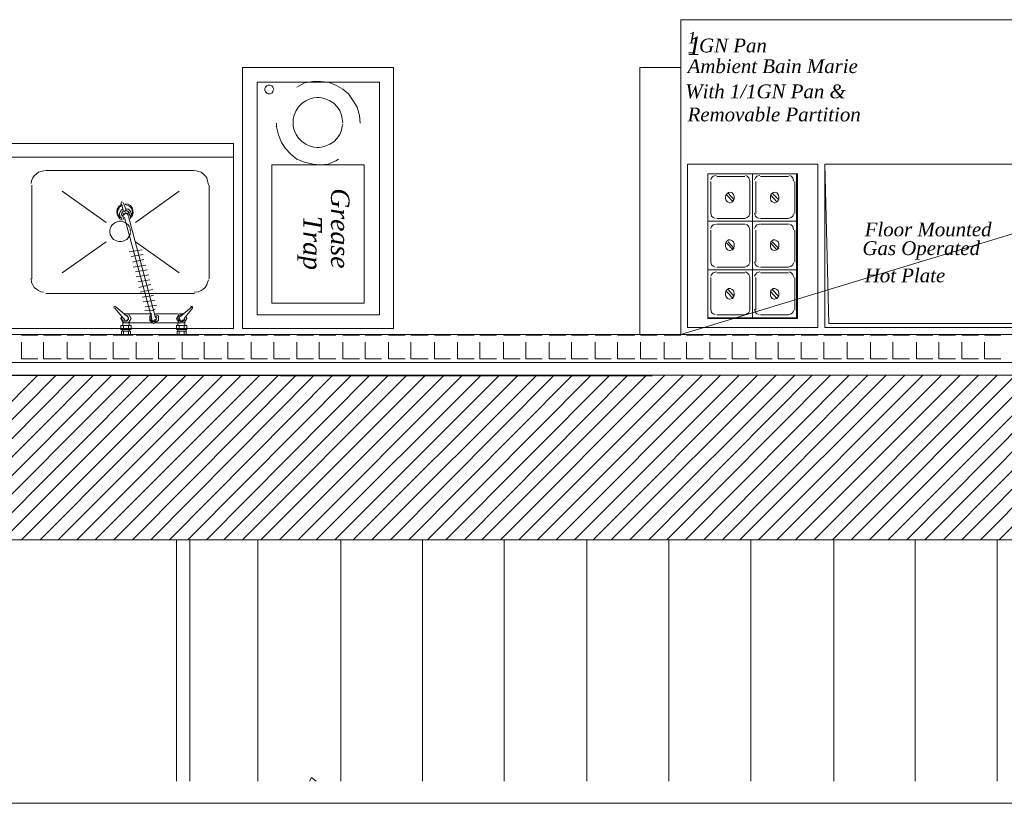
# Model space of a CAD drawing. Header units: millimetres. Extents: x 140304 to 319987, y -10756 to 142544.
# Tile 17 of 203: x 143601 to 147200, y 66071 to 68936. Entities that reach past the tile are written whole.
import ezdxf

# ---------------------------------------------------------------- set-up
doc = ezdxf.new("R2010")
doc.units = ezdxf.units.MM
doc.header["$LTSCALE"] = 10
doc.layers.get('0').update_dxf_attribs({"linetype": 'CONTINUOUS'})
for name, color, linetype, lineweight in [('A wall', 1, 'CONTINUOUS', 15), ('ele_15', 34, 'CONTINUOUS', 15), ('EQUIPMENT', 13, 'CONTINUOUS', 18), ('T', 2, 'CONTINUOUS', 20)]:
    doc.layers.add(name, color=color, linetype=linetype, lineweight=lineweight)
doc.layers.add('hatch', color=7, linetype='CONTINUOUS', lineweight=0, true_color=0x919191)
doc.layers.add('TEXT', color=150, linetype='CONTINUOUS')
doc.styles.get("Standard").update_dxf_attribs({"font": 'verdana.ttf'})

# ---------------------------------------------------------------- blocks, each defined once
blk = doc.blocks.new('Base lucknow')
for points in [[(144273.2, 87578.4), (155534.3, 87578.4)], [(140828, 87532.4), (159965.8, 87532.4)], [(145913.4, 87528), (141827.5, 87532.4)], [(149462.5, 86930.3), (140828, 86930.3)], [(144173.8, 86047.9), (144173.8, 86930.3)], [(144173.8, 86047.9), (144173.8, 86930.3)], [(144222.7, 86047.9), (144222.7, 86930.3)], [(144222.7, 86047.9), (144222.7, 86930.3)], [(144471.9, 86930.3), (144471.9, 86047.9)], [(144471.9, 86930.3), (144471.9, 86047.9)], [(144774.5, 86930.3), (144774.5, 86047.9)], [(144774.5, 86930.3), (144774.5, 86047.9)], [(145074.1, 86930.3), (145074.1, 86047.9)], [(145074.1, 86930.3), (145074.1, 86047.9)], [(145372.1, 86930.3), (145372.1, 86047.9)], [(145372.1, 86930.3), (145372.1, 86047.9)], [(145674.7, 86930.3), (145674.7, 86047.9)], [(145674.7, 86930.3), (145674.7, 86047.9)], [(145974.3, 86930.3), (145974.3, 86047.9)], [(145974.3, 86930.3), (145974.3, 86047.9)], [(146273.9, 86930.3), (146273.9, 86047.9)], [(146273.9, 86930.3), (146273.9, 86047.9)], [(146576.4, 86930.3), (146576.4, 86047.9)], [(146576.4, 86930.3), (146576.4, 86047.9)], [(146874.5, 86930.3), (146874.5, 86047.9)], [(146874.5, 86930.3), (146874.5, 86047.9)], [(147174.1, 86047.9), (147174.1, 86930.3)], [(147174.1, 86047.9), (147174.1, 86930.3)], [(144660.3, 86047.9), (144667.7, 86061.2)], [(144660.3, 86047.9), (144667.7, 86061.2)], [(144667.7, 86061.2), (144685.4, 86047.9)], [(144667.7, 86061.2), (144685.4, 86047.9)]]:
    blk.add_lwpolyline(points)
at = {"layer": 'A wall', "ltscale": 0.25}
for points in [[(152566.6, 87680.7), (141919.5, 87680.7)], [(141817.2, 87578.4), (152566.6, 87578.4)], [(140828, 87532.4), (159965.8, 87532.4)], [(149462.5, 86930.3), (140828, 86930.3)]]:
    blk.add_lwpolyline(points, dxfattribs=at)
at = {"layer": 'EQUIPMENT'}
for points in [[(149808.1, 88831.6), (146017.3, 88831.6)], [(146017.3, 88831.6), (146017.3, 87680.7)], [(149808.1, 88831.6), (146017.3, 87680.7)], [(146045.4, 88710), (146063.3, 88710)], [(144415.5, 87703), (144415.5, 88656.6)], [(144415.5, 88656.6), (144967.3, 88656.6)], [(144967.3, 88656.6), (144967.3, 87703)], [(146017.3, 88656.6), (145867.5, 88656.6)], [(145867.5, 88656.6), (145867.5, 87680.7)], [(146017.3, 87680.7), (146017.3, 88656.6)], [(144468.9, 87751.9), (144468.9, 88603.3)], [(144468.9, 88603.3), (144916.8, 88603.3)], [(144672.2, 88606.2), (144642.5, 88600.2)], [(144700.3, 88606.2), (144672.2, 88606.2)], [(144728.5, 88603.3), (144700.3, 88606.2)], [(144756.7, 88592.8), (144728.5, 88603.3)], [(144916.8, 88603.3), (144916.8, 87751.9)], [(144500.1, 88585.4), (144497.1, 88579.5)], [(144497.1, 88579.5), (144497.1, 88573.6)], [(144497.1, 88573.6), (144500.1, 88567.6)], [(144504.5, 88589.9), (144500.1, 88585.4)], [(144500.1, 88567.6), (144504.5, 88563.1)], [(144509, 88592.8), (144504.5, 88589.9)], [(144516.4, 88592.8), (144509, 88592.8)], [(144522.3, 88589.9), (144516.4, 88592.8)], [(144526.8, 88585.4), (144522.3, 88589.9)], [(144522.3, 88563.1), (144526.8, 88567.6)], [(144529.7, 88576.5), (144526.8, 88585.4)], [(144526.8, 88567.6), (144528.3, 88573.6)], [(144642.5, 88600.2), (144614.3, 88585.4)], [(144781.9, 88578), (144756.7, 88592.8)], [(144802.6, 88560.2), (144781.9, 88578)], [(144504.5, 88563.1), (144509, 88560.2)], [(144509, 88560.2), (144516.4, 88560.2)], [(144516.4, 88560.2), (144522.3, 88563.1)], [(144646.9, 88535), (144633.6, 88526.2)], [(144663.2, 88542.5), (144646.9, 88535)], [(144676.6, 88545.4), (144663.2, 88542.5)], [(144687, 88546.8), (144676.6, 88545.4)], [(144695.9, 88546.8), (144687, 88546.8)], [(144704.8, 88545.4), (144695.9, 88546.8)], [(144718.1, 88542.5), (144704.8, 88545.4)], [(144734.5, 88535), (144718.1, 88542.5)], [(144749.3, 88526.2), (144734.5, 88535)], [(144820.5, 88535), (144802.6, 88560.2)], [(144835.3, 88511.3), (144820.5, 88535)], [(144611.3, 88499.4), (144603.9, 88483.1)], [(144620.2, 88512.8), (144611.3, 88499.4)], [(144633.6, 88526.2), (144620.2, 88512.8)], [(144761.1, 88512.8), (144749.3, 88526.2)], [(144771.5, 88499.4), (144761.1, 88512.8)], [(144777.4, 88483.1), (144771.5, 88499.4)], [(144842.7, 88481.6), (144835.3, 88511.3)], [(144603.9, 88483.1), (144600.9, 88469.7)], [(144600.9, 88469.7), (144600.9, 88460.8)], [(144600.9, 88460.8), (144600.9, 88450.5)], [(144780.4, 88469.7), (144777.4, 88483.1)], [(144781.9, 88454.9), (144780.4, 88469.7)], [(144845.6, 88453.4), (144842.7, 88481.6)], [(144540.1, 88453.4), (144540.1, 88440.1)], [(144540.1, 88440.1), (144547.5, 88410.5)], [(144600.9, 88450.5), (144600.9, 88441.6)], [(144600.9, 88441.6), (144603.9, 88428.2)], [(144603.9, 88428.2), (144611.3, 88411.9)], [(144771.5, 88411.9), (144777.4, 88428.2)], [(144777.4, 88428.2), (144780.4, 88441.6)], [(144780.4, 88441.6), (144781.9, 88450.5)], [(144547.5, 88410.5), (144557.9, 88382.3)], [(144611.3, 88411.9), (144620.2, 88398.6)], [(144620.2, 88398.6), (144633.6, 88385.2)], [(144749.3, 88385.2), (144761.1, 88398.6)], [(144761.1, 88398.6), (144771.5, 88411.9)], [(143556.8, 88379.3), (144382.9, 88379.3)], [(144382.9, 88379.3), (144382.9, 87703)], [(144557.9, 88382.3), (144571.3, 88361.5)], [(144571.3, 88361.5), (144593.5, 88339.2)], [(144633.6, 88385.2), (144646.9, 88376.3)], [(144646.9, 88376.3), (144663.2, 88368.9)], [(144663.2, 88368.9), (144676.6, 88366)], [(144676.6, 88366), (144687, 88364.5)], [(144687, 88364.5), (144695.9, 88364.5)], [(144695.9, 88364.5), (144704.8, 88366)], [(144704.8, 88366), (144718.1, 88368.9)], [(144718.1, 88368.9), (144734.5, 88376.3)], [(144734.5, 88376.3), (144749.3, 88385.2)], [(143533.1, 88328.9), (144382.9, 88328.9)], [(144382.9, 88328.9), (143556.8, 88328.9)], [(144382.9, 88328.9), (144382.9, 87781.6)], [(144593.5, 88339.2), (144614.3, 88321.4)], [(144614.3, 88321.4), (144642.5, 88311.1)], [(144728.5, 88303.7), (144756.7, 88315.5)], [(144756.7, 88315.5), (144767.1, 88321.4)], [(143694.8, 88279.9), (143678.5, 88276.9)], [(143696.2, 88279.9), (144240.6, 88279.9)], [(144253.9, 88276.9), (144243.5, 88279.9)], [(144522.3, 87795), (144522.3, 88300.6)], [(144522.3, 88300.6), (144860.5, 88300.6)], [(144642.5, 88311.1), (144672.2, 88303.7)], [(144672.2, 88303.7), (144700.3, 88300.6)], [(144700.3, 88300.6), (144728.5, 88303.7)], [(144860.5, 88300.6), (144860.5, 87795)], [(146518.6, 88303.7), (146042.5, 88303.7)], [(146042.5, 88303.7), (146042.5, 87705.9)], [(146518.6, 87705.9), (146518.6, 88303.7)], [(147294.2, 88303.7), (146543.8, 88303.7)], [(146543.8, 88303.7), (146543.8, 87705.9)], [(147294.2, 88303.7), (146543.8, 88303.7)], [(146543.8, 88303.7), (146558.6, 87720.8)], [(143644.3, 88242.8), (143642.8, 88232.5)], [(143648.8, 88253.2), (143644.3, 88242.8)], [(143654.7, 88260.6), (143648.8, 88253.2)], [(143662.2, 88268), (143654.7, 88260.6)], [(143669.6, 88274), (143662.2, 88268)], [(143678.5, 88276.9), (143669.6, 88274)], [(144264.3, 88274), (144253.9, 88276.9)], [(144271.7, 88268), (144264.3, 88274)], [(144279.1, 88260.6), (144271.7, 88268)], [(144285, 88253.2), (144279.1, 88260.6)], [(144288, 88242.8), (144285, 88253.2)], [(144290.9, 88228), (144288, 88242.8)], [(146116.7, 88094.6), (146116.7, 88268)], [(146116.7, 88268), (146279.8, 88268)], [(146116.7, 87738.6), (146116.7, 88268)], [(146116.7, 88268), (146444.4, 88268)], [(146130, 88253.2), (146127, 88245.8)], [(146135.9, 88259.2), (146130, 88253.2)], [(146146.3, 88262.1), (146135.9, 88259.2)], [(146149.3, 88257.7), (146251.6, 88257.7)], [(146260.5, 88259.2), (146254.6, 88262.1)], [(146266.4, 88253.2), (146260.5, 88259.2)], [(146269.4, 88241.4), (146266.4, 88253.2)], [(146279.8, 88268), (146279.8, 88094.6)], [(146279.8, 88094.6), (146279.8, 88268)], [(146279.8, 88268), (146439.9, 88268)], [(146290.2, 88253.2), (146287.2, 88245.8)], [(146296.1, 88259.2), (146290.2, 88253.2)], [(146306.5, 88262.1), (146296.1, 88259.2)], [(146309.5, 88257.7), (146411.8, 88257.7)], [(146420.7, 88259.2), (146414.7, 88262.1)], [(146426.6, 88253.2), (146420.7, 88259.2)], [(146429.6, 88241.4), (146426.6, 88253.2)], [(146439.9, 88268), (146439.9, 88094.6)], [(146444.4, 88268), (146444.4, 87738.6)], [(143645.9, 87883.9), (143645.9, 88226.5)], [(144294, 88226.5), (144294, 87883.9)], [(146127, 88122.7), (146127, 88239.9)], [(146269.4, 88239.9), (146269.4, 88122.7)], [(146291.6, 88122.7), (146291.6, 88239.9)], [(146434.1, 88239.9), (146434.1, 88122.7)], [(143917.2, 88090.1), (143757, 88204.3)], [(144024, 88090.1), (144184.1, 88204.3)], [(146183.4, 88192.4), (146180.4, 88185)], [(146180.4, 88185), (146180.4, 88177.6)], [(146180.4, 88177.6), (146183.4, 88170.2)], [(146192.3, 88199.8), (146183.4, 88192.4)], [(146184.8, 88190.9), (146208.6, 88165.7)], [(146190.8, 88196.9), (146213, 88173.1)], [(146198.2, 88201.3), (146192.3, 88199.8)], [(146205.6, 88198.3), (146198.2, 88201.3)], [(146210.1, 88192.4), (146205.6, 88198.3)], [(146213, 88185), (146210.1, 88192.4)], [(146210.1, 88170.2), (146213, 88177.6)], [(146213, 88177.6), (146213, 88185)], [(146346.5, 88192.4), (146345, 88185)], [(146345, 88190.9), (146368.8, 88165.7)], [(146345, 88185), (146345, 88177.6)], [(146345, 88177.6), (146346.5, 88170.2)], [(146355.4, 88199.8), (146346.5, 88192.4)], [(146351, 88196.9), (146376.2, 88173.1)], [(146361.3, 88201.3), (146355.4, 88199.8)], [(146368.8, 88198.3), (146361.3, 88201.3)], [(146373.2, 88192.4), (146368.8, 88198.3)], [(146376.2, 88185), (146373.2, 88192.4)], [(146373.2, 88170.2), (146376.2, 88177.6)], [(146376.2, 88177.6), (146376.2, 88185)], [(143957.3, 88139), (143955.8, 88130.1)], [(143957.3, 88139), (143955.8, 88130.1)], [(143963.2, 88148), (143957.3, 88139)], [(143963.2, 88148), (143957.3, 88139)], [(143960.2, 88134.6), (143958.7, 88127.2)], [(143960.2, 88134.6), (143958.7, 88127.2)], [(143960.2, 88134.6), (143958.7, 88127.2)], [(143963.2, 88140.5), (143960.2, 88134.6)], [(143963.2, 88140.5), (143960.2, 88134.6)], [(143963.2, 88140.5), (143960.2, 88134.6)], [(143975, 88156.8), (143963.2, 88148)], [(143975, 88156.8), (143963.2, 88148)], [(143966.2, 88146.4), (143963.2, 88140.5)], [(143966.2, 88146.4), (143963.2, 88140.5)], [(143966.2, 88146.4), (143963.2, 88140.5)], [(143976.6, 88152.4), (143966.2, 88146.4)], [(143976.6, 88152.4), (143966.2, 88146.4)], [(143976.6, 88152.4), (143966.2, 88146.4)], [(143972.1, 88134.6), (143966.2, 88124.2)], [(143972.1, 88134.6), (143966.2, 88124.2)], [(143973.6, 88165.7), (143970.6, 88159.8)], [(143973.6, 88165.7), (143970.6, 88159.8)], [(143973.6, 88165.7), (143970.6, 88159.8)], [(143978.1, 88139), (143972.1, 88134.6)], [(143978.1, 88139), (143972.1, 88134.6)], [(143979.5, 88162.8), (143973.6, 88165.7)], [(143979.5, 88162.8), (143973.6, 88165.7)], [(143979.5, 88162.8), (143973.6, 88165.7)], [(143981, 88130.1), (143973.6, 88158.3)], [(143991.4, 88133.1), (143981, 88161.2)], [(143984, 88130.1), (143988.4, 88134.6)], [(143984, 88130.1), (143988.4, 88134.6)], [(143984, 88130.1), (143988.4, 88134.6)], [(143994.4, 88153.8), (143987, 88155.4)], [(143994.4, 88153.8), (143987, 88155.4)], [(143994.4, 88153.8), (143987, 88155.4)], [(143997.3, 88156.8), (143988.4, 88158.3)], [(143997.3, 88156.8), (143988.4, 88158.3)], [(143997.3, 88156.8), (143988.4, 88158.3)], [(144000.3, 88137.5), (143989.9, 88140.5)], [(143998.8, 88139), (143989.9, 88140.5)], [(143998.8, 88139), (143989.9, 88140.5)], [(144000.3, 88150.9), (143994.4, 88153.8)], [(144000.3, 88150.9), (143994.4, 88153.8)], [(144000.3, 88150.9), (143994.4, 88153.8)], [(144006.2, 88152.4), (143997.3, 88156.8)], [(144006.2, 88152.4), (143997.3, 88156.8)], [(144006.2, 88152.4), (143997.3, 88156.8)], [(144004.7, 88133.1), (143998.8, 88139)], [(144004.7, 88133.1), (143998.8, 88139)], [(144006.2, 88146.4), (144000.3, 88150.9)], [(144006.2, 88146.4), (144000.3, 88150.9)], [(144006.2, 88146.4), (144000.3, 88150.9)], [(144007.7, 88128.6), (144000.3, 88137.5)], [(144012.1, 88144.9), (144006.2, 88152.4)], [(144012.1, 88144.9), (144006.2, 88152.4)], [(144012.1, 88144.9), (144006.2, 88152.4)], [(144010.7, 88140.5), (144006.2, 88146.4)], [(144010.7, 88140.5), (144006.2, 88146.4)], [(144010.7, 88140.5), (144006.2, 88146.4)], [(144012.1, 88134.6), (144010.7, 88140.5)], [(144012.1, 88134.6), (144010.7, 88140.5)], [(144012.1, 88134.6), (144010.7, 88140.5)], [(144015.1, 88134.6), (144012.1, 88144.9)], [(144015.1, 88134.6), (144012.1, 88144.9)], [(144015.1, 88134.6), (144012.1, 88144.9)], [(144013.6, 88127.2), (144012.1, 88134.6)], [(144013.6, 88127.2), (144012.1, 88134.6)], [(144013.6, 88127.2), (144012.1, 88134.6)], [(144016.6, 88125.7), (144015.1, 88134.6)], [(144016.6, 88125.7), (144015.1, 88134.6)], [(144016.6, 88125.7), (144015.1, 88134.6)], [(146183.4, 88170.2), (146187.9, 88165.7)], [(146187.9, 88165.7), (146195.3, 88162.8)], [(146196.7, 88161.2), (146205.6, 88165.7)], [(146205.6, 88165.7), (146210.1, 88170.2)], [(146346.5, 88170.2), (146351, 88165.7)], [(146351, 88165.7), (146358.4, 88162.8)], [(146359.9, 88161.2), (146368.8, 88165.7)], [(146368.8, 88165.7), (146373.2, 88170.2)], [(143955.8, 88130.1), (143957.3, 88119.7)], [(143955.8, 88130.1), (143957.3, 88119.7)], [(143957.3, 88119.7), (143961.8, 88110.9)], [(143957.3, 88119.7), (143961.8, 88110.9)], [(143958.7, 88127.2), (143960.2, 88119.7)], [(143958.7, 88127.2), (143960.2, 88119.7)], [(143958.7, 88127.2), (143960.2, 88119.7)], [(143960.2, 88119.7), (143964.7, 88112.3)], [(143960.2, 88119.7), (143964.7, 88112.3)], [(143960.2, 88119.7), (143964.7, 88112.3)], [(143961.8, 88110.9), (143967.6, 88103.4)], [(143961.8, 88110.9), (143967.6, 88103.4)], [(143964.7, 88112.3), (143969.2, 88107.9)], [(143964.7, 88112.3), (143969.2, 88107.9)], [(143964.7, 88112.3), (143969.2, 88107.9)], [(143966.2, 88124.2), (143967.6, 88112.3)], [(143966.2, 88124.2), (143967.6, 88112.3)], [(143967.6, 88112.3), (143975, 88104.9)], [(143967.6, 88112.3), (143975, 88104.9)], [(143967.6, 88103.4), (143976.6, 88099)], [(143967.6, 88103.4), (143976.6, 88099)], [(143975, 88127.2), (143973.6, 88119.7)], [(143975, 88127.2), (143973.6, 88119.7)], [(143975, 88127.2), (143973.6, 88119.7)], [(143973.6, 88119.7), (143976.6, 88113.8)], [(143973.6, 88119.7), (143976.6, 88113.8)], [(143973.6, 88119.7), (143976.6, 88113.8)], [(143981, 88131.6), (143975, 88127.2)], [(143981, 88131.6), (143975, 88127.2)], [(143981, 88131.6), (143975, 88127.2)], [(143978.1, 88133.1), (143984, 88130.1)], [(143978.1, 88133.1), (143984, 88130.1)], [(143978.1, 88133.1), (143984, 88130.1)], [(143981, 88119.7), (143978.1, 88125.7)], [(143978.1, 88115.3), (143988.4, 88125.7)], [(143981, 88102), (143978.1, 88115.3)], [(143987, 88122.7), (143981, 88116.8)], [(143987, 88122.7), (143981, 88116.8)], [(143987, 88122.7), (143981, 88116.8)], [(144084.8, 87738.6), (143984, 88107.9)], [(143992.9, 88122.7), (143987, 88122.7)], [(143992.9, 88122.7), (143987, 88122.7)], [(143992.9, 88122.7), (143987, 88122.7)], [(143995.8, 88131.6), (143988.4, 88133.1)], [(143995.8, 88131.6), (143988.4, 88133.1)], [(143995.8, 88131.6), (143988.4, 88133.1)], [(143988.4, 88125.7), (144001.8, 88122.7)], [(143998.8, 88115.3), (143992.9, 88122.7)], [(143998.8, 88115.3), (143992.9, 88122.7)], [(143998.8, 88115.3), (143992.9, 88122.7)], [(144001.8, 88125.7), (143995.8, 88131.6)], [(144001.8, 88124.2), (143997.3, 88130.1)], [(144001.8, 88124.2), (143997.3, 88130.1)], [(143998.8, 88130.1), (143998.8, 88122.7)], [(144098.1, 87741.6), (143998.8, 88112.3)], [(144001.8, 88118.3), (144001.8, 88125.7)], [(144001.8, 88118.3), (144001.8, 88124.2)], [(144001.8, 88118.3), (144001.8, 88124.2)], [(144001.8, 88122.7), (144006.2, 88107.9)], [(144009.2, 88125.7), (144004.7, 88133.1)], [(144009.2, 88125.7), (144004.7, 88133.1)], [(144004.7, 88104.9), (144013.6, 88116.8)], [(144004.7, 88104.9), (144013.6, 88116.8)], [(144004.7, 88104.9), (144013.6, 88116.8)], [(144006.2, 88109.4), (144009.2, 88116.8)], [(144006.2, 88109.4), (144009.2, 88116.8)], [(144006.2, 88109.4), (144009.2, 88116.8)], [(144009.2, 88116.8), (144007.7, 88128.6)], [(144009.2, 88118.3), (144009.2, 88125.7)], [(144009.2, 88118.3), (144009.2, 88125.7)], [(144010.7, 88116.8), (144013.6, 88127.2)], [(144010.7, 88116.8), (144013.6, 88127.2)], [(144010.7, 88116.8), (144013.6, 88127.2)], [(144013.6, 88116.8), (144016.6, 88125.7)], [(144013.6, 88116.8), (144016.6, 88125.7)], [(144013.6, 88116.8), (144016.6, 88125.7)], [(146127, 88124.2), (146130, 88113.8)], [(146130, 88113.8), (146135.9, 88107.9)], [(146135.9, 88107.9), (146143.3, 88104.9)], [(146251.6, 88104.9), (146149.3, 88104.9)], [(146250.1, 88104.9), (146260.5, 88107.9)], [(146260.5, 88107.9), (146266.4, 88113.8)], [(146266.4, 88113.8), (146269.4, 88121.2)], [(146287.2, 88124.2), (146290.2, 88113.8)], [(146290.2, 88113.8), (146296.1, 88107.9)], [(146296.1, 88107.9), (146303.5, 88104.9)], [(146411.8, 88104.9), (146309.5, 88104.9)], [(146410.3, 88104.9), (146420.7, 88107.9)], [(146420.7, 88107.9), (146426.6, 88113.8)], [(146426.6, 88113.8), (146429.6, 88121.2)], [(143932.1, 88067.8), (143930.6, 88060.4)], [(143935, 88075.2), (143932.1, 88067.8)], [(143939.5, 88081.2), (143935, 88075.2)], [(143943.9, 88085.7), (143939.5, 88081.2)], [(143949.9, 88090.1), (143943.9, 88085.7)], [(143957.3, 88093.1), (143949.9, 88090.1)], [(143964.7, 88094.6), (143957.3, 88093.1)], [(143972.1, 88094.6), (143964.7, 88094.6)], [(143979.5, 88093.1), (143972.1, 88094.6)], [(143987, 88090.1), (143979.5, 88093.1)], [(143992.9, 88085.7), (143987, 88090.1)], [(143997.3, 88081.2), (143992.9, 88085.7)], [(144001.8, 88075.2), (143997.3, 88081.2)], [(144004.7, 88067.8), (144001.8, 88075.2)], [(144006.2, 88057.5), (144004.7, 88067.8)], [(146116.7, 87916.6), (146116.7, 88094.6)], [(146116.7, 88094.6), (146279.8, 88094.6)], [(146279.8, 88094.6), (146116.7, 88094.6)], [(146130, 88075.2), (146127, 88067.8)], [(146135.9, 88081.2), (146130, 88075.2)], [(146146.3, 88084.1), (146135.9, 88081.2)], [(146149.3, 88084.1), (146251.6, 88084.1)], [(146260.5, 88081.2), (146254.6, 88084.1)], [(146266.4, 88075.2), (146260.5, 88081.2)], [(146269.4, 88063.4), (146266.4, 88075.2)], [(146279.8, 88094.6), (146279.8, 87916.6)], [(146279.8, 87916.6), (146279.8, 88094.6)], [(146279.8, 88094.6), (146439.9, 88094.6)], [(146439.9, 88094.6), (146279.8, 88094.6)], [(146290.2, 88075.2), (146287.2, 88067.8)], [(146296.1, 88081.2), (146290.2, 88075.2)], [(146306.5, 88084.1), (146296.1, 88081.2)], [(146309.5, 88084.1), (146411.8, 88084.1)], [(146420.7, 88081.2), (146414.7, 88084.1)], [(146426.6, 88075.2), (146420.7, 88081.2)], [(146429.6, 88063.4), (146426.6, 88075.2)], [(146439.9, 88094.6), (146439.9, 87916.6)], [(143930.6, 88060.4), (143930.6, 88053)], [(143930.6, 88053), (143932.1, 88045.6)], [(143932.1, 88045.6), (143935, 88039.7)], [(143935, 88039.7), (143939.5, 88033.7)], [(143939.5, 88033.7), (143943.9, 88027.8)], [(143943.9, 88027.8), (143949.9, 88024.9)], [(143987, 88024.9), (143992.9, 88027.8)], [(143992.9, 88027.8), (143997.3, 88033.7)], [(143997.3, 88033.7), (144001.8, 88039.7)], [(144001.8, 88039.7), (144004.7, 88045.6)], [(144004.7, 88045.6), (144006.2, 88053)], [(146127, 87944.7), (146127, 88061.9)], [(146269.4, 88061.9), (146269.4, 87944.7)], [(146291.6, 87944.7), (146291.6, 88061.9)], [(146434.1, 88061.9), (146434.1, 87944.7)], [(143917.2, 88018.9), (143757, 87906.1)], [(143949.9, 88024.9), (143957.3, 88021.8)], [(143957.3, 88021.8), (143964.7, 88020.4)], [(143964.7, 88020.4), (143972.1, 88020.4)], [(143972.1, 88020.4), (143979.5, 88021.8)], [(143979.5, 88021.8), (143987, 88024.9)], [(144049.2, 87990.7), (144001.8, 87983.3)], [(144024, 88018.9), (144184.1, 87906.1)], [(146183.4, 88018.9), (146180.4, 88011.5)], [(146180.4, 88011.5), (146180.4, 88002.6)], [(146180.4, 88002.6), (146183.4, 87996.6)], [(146192.3, 88026.3), (146183.4, 88018.9)], [(146183.4, 87996.6), (146187.9, 87990.7)], [(146184.8, 88016), (146208.6, 87990.7)], [(146187.9, 87990.7), (146195.3, 87987.8)], [(146190.8, 88018.9), (146213, 87995.2)], [(146198.2, 88026.3), (146192.3, 88026.3)], [(146196.7, 87987.8), (146205.6, 87990.7)], [(146205.6, 88023.4), (146198.2, 88026.3)], [(146210.1, 88018.9), (146205.6, 88023.4)], [(146205.6, 87990.7), (146210.1, 87996.6)], [(146213, 88011.5), (146210.1, 88018.9)], [(146210.1, 87996.6), (146213, 88002.6)], [(146213, 88002.6), (146213, 88011.5)], [(146346.5, 88018.9), (146345, 88011.5)], [(146345, 88016), (146368.8, 87990.7)], [(146345, 88011.5), (146345, 88002.6)], [(146345, 88002.6), (146346.5, 87996.6)], [(146355.4, 88026.3), (146346.5, 88018.9)], [(146346.5, 87996.6), (146351, 87990.7)], [(146351, 88018.9), (146376.2, 87995.2)], [(146351, 87990.7), (146358.4, 87987.8)], [(146361.3, 88026.3), (146355.4, 88026.3)], [(146359.9, 87987.8), (146368.8, 87990.7)], [(146368.8, 88023.4), (146361.3, 88026.3)], [(146373.2, 88018.9), (146368.8, 88023.4)], [(146368.8, 87990.7), (146373.2, 87996.6)], [(146376.2, 88011.5), (146373.2, 88018.9)], [(146373.2, 87996.6), (146376.2, 88002.6)], [(146376.2, 88002.6), (146376.2, 88011.5)], [(144052.2, 87972.9), (144009.2, 87965.5)], [(144055.2, 87955.2), (144013.6, 87944.7)], [(144062.6, 87934.4), (144016.6, 87926.9)], [(146127, 87946.2), (146130, 87935.8)], [(146130, 87935.8), (146135.9, 87929.9)], [(146135.9, 87929.9), (146143.3, 87926.9)], [(146251.6, 87926.9), (146149.3, 87926.9)], [(146250.1, 87926.9), (146260.5, 87929.9)], [(146260.5, 87929.9), (146266.4, 87935.8)], [(146266.4, 87935.8), (146269.4, 87943.2)], [(146287.2, 87946.2), (146290.2, 87935.8)], [(146290.2, 87935.8), (146296.1, 87929.9)], [(146296.1, 87929.9), (146303.5, 87926.9)], [(146411.8, 87926.9), (146309.5, 87926.9)], [(146410.3, 87926.9), (146420.7, 87929.9)], [(146420.7, 87929.9), (146426.6, 87935.8)], [(146426.6, 87935.8), (146429.6, 87943.2)], [(143642.8, 87885.5), (143644.3, 87870.6)], [(144067, 87916.6), (144024, 87909.2)], [(144073, 87898.7), (144027, 87891.3)], [(146116.7, 87741.6), (146116.7, 87916.6)], [(146116.7, 87916.6), (146279.8, 87916.6)], [(146279.8, 87916.6), (146116.7, 87916.6)], [(146130, 87900.3), (146127, 87894.3)], [(146127, 87769.8), (146127, 87888.4)], [(146135.9, 87906.1), (146130, 87900.3)], [(146146.3, 87909.2), (146135.9, 87906.1)], [(146149.3, 87906.1), (146251.6, 87906.1)], [(146260.5, 87906.1), (146254.6, 87909.2)], [(146266.4, 87900.3), (146260.5, 87906.1)], [(146269.4, 87889.8), (146266.4, 87900.3)], [(146269.4, 87888.4), (146269.4, 87769.8)], [(146279.8, 87916.6), (146279.8, 87741.6)], [(146279.8, 87741.6), (146279.8, 87916.6)], [(146279.8, 87916.6), (146439.9, 87916.6)], [(146439.9, 87916.6), (146279.8, 87916.6)], [(146290.2, 87900.3), (146287.2, 87894.3)], [(146296.1, 87906.1), (146290.2, 87900.3)], [(146291.6, 87769.8), (146291.6, 87888.4)], [(146306.5, 87909.2), (146296.1, 87906.1)], [(146309.5, 87906.1), (146411.8, 87906.1)], [(146420.7, 87906.1), (146414.7, 87909.2)], [(146426.6, 87900.3), (146420.7, 87906.1)], [(146429.6, 87889.8), (146426.6, 87900.3)], [(146434.1, 87888.4), (146434.1, 87769.8)], [(146439.9, 87916.6), (146439.9, 87741.6)], [(143644.3, 87870.6), (143648.8, 87861.7)], [(143648.8, 87861.7), (143654.7, 87852.8)], [(143654.7, 87852.8), (143662.2, 87846.9)], [(143662.2, 87846.9), (143669.6, 87840.9)], [(144077.4, 87881), (144034.4, 87873.5)], [(144080.4, 87863.2), (144037.3, 87852.8)], [(144264.3, 87840.9), (144271.7, 87846.9)], [(144271.7, 87846.9), (144279.1, 87852.8)], [(144279.1, 87852.8), (144285, 87861.7)], [(144285, 87861.7), (144288, 87870.6)], [(144288, 87870.6), (144290.9, 87881)], [(146192.3, 87848.4), (146183.4, 87840.9)], [(146198.2, 87848.4), (146192.3, 87848.4)], [(146205.6, 87845.4), (146198.2, 87848.4)], [(146355.4, 87848.4), (146346.5, 87840.9)], [(146361.3, 87848.4), (146355.4, 87848.4)], [(146368.8, 87845.4), (146361.3, 87848.4)], [(143669.6, 87840.9), (143678.5, 87836.4)], [(143678.5, 87836.4), (143688.8, 87835)], [(144240.6, 87830.6), (143696.2, 87830.6)], [(144087.8, 87845.4), (144041.8, 87835)], [(144090.7, 87823.2), (144049.2, 87817.2)], [(144239.1, 87835), (144253.9, 87836.4)], [(144253.9, 87836.4), (144264.3, 87840.9)], [(146183.4, 87840.9), (146180.4, 87833.5)], [(146180.4, 87833.5), (146180.4, 87824.6)], [(146180.4, 87824.6), (146183.4, 87818.7)], [(146183.4, 87818.7), (146187.9, 87812.7)], [(146184.8, 87838), (146208.6, 87812.7)], [(146187.9, 87812.7), (146195.3, 87809.8)], [(146190.8, 87845.4), (146213, 87820.1)], [(146196.7, 87809.8), (146205.6, 87812.7)], [(146210.1, 87840.9), (146205.6, 87845.4)], [(146205.6, 87812.7), (146210.1, 87818.7)], [(146213, 87833.5), (146210.1, 87840.9)], [(146210.1, 87818.7), (146213, 87824.6)], [(146213, 87824.6), (146213, 87833.5)], [(146346.5, 87840.9), (146345, 87833.5)], [(146345, 87838), (146368.8, 87812.7)], [(146345, 87833.5), (146345, 87824.6)], [(146345, 87824.6), (146346.5, 87818.7)], [(146346.5, 87818.7), (146351, 87812.7)], [(146351, 87845.4), (146376.2, 87820.1)], [(146351, 87812.7), (146358.4, 87809.8)], [(146359.9, 87809.8), (146368.8, 87812.7)], [(146373.2, 87840.9), (146368.8, 87845.4)], [(146368.8, 87812.7), (146373.2, 87818.7)], [(146376.2, 87833.5), (146373.2, 87840.9)], [(146373.2, 87818.7), (146376.2, 87824.6)], [(146376.2, 87824.6), (146376.2, 87833.5)], [(143946.9, 87783), (143945.4, 87777.2)], [(143952.8, 87784.6), (143946.9, 87783)], [(143981, 87738.6), (143948.4, 87777.2)], [(143991.4, 87749), (143952.8, 87781.6)], [(144095.2, 87805.3), (144052.2, 87799.4)], [(144102.6, 87787.5), (144059.6, 87781.6)], [(144191.6, 87749), (144230.1, 87781.6)], [(144202, 87738.6), (144233.2, 87777.2)], [(144233.2, 87783), (144225.7, 87784.6)], [(144233.2, 87777.2), (144233.2, 87783)], [(144860.5, 87795), (144522.3, 87795)], [(143973.6, 87746), (143970.6, 87738.6)], [(143973.6, 87744.5), (143973.6, 87737.1)], [(143998.8, 87756.4), (143981, 87756.4)], [(143981, 87740.1), (143985.5, 87732.7)], [(143992.9, 87750.4), (143984, 87751.9)], [(143997.3, 87744.5), (143992.9, 87750.4)], [(143998.8, 87741.6), (143994.4, 87747.5)], [(143998.8, 87737.1), (143997.3, 87744.5)], [(143997.3, 87735.6), (143998.8, 87741.6)], [(144009.2, 87738.6), (143998.8, 87756.4)], [(144084.8, 87756.4), (144001.8, 87756.4)], [(144058.1, 87768.2), (144075.9, 87766.7)], [(144075.9, 87766.7), (144086.3, 87768.2)], [(144077.4, 87749), (144084.8, 87751.9)], [(144077.4, 87731.2), (144077.4, 87749)], [(144078.9, 87747.5), (144077.4, 87738.6)], [(144086.3, 87768.2), (144096.7, 87772.7)], [(144098.1, 87756.4), (144179.8, 87756.4)], [(144098.1, 87751.9), (144108.6, 87749)], [(144102.6, 87741.6), (144099.6, 87747.5)], [(144099.6, 87734.1), (144102.6, 87741.6)], [(144108.6, 87731.2), (144108.6, 87749)], [(144173.8, 87738.6), (144184.1, 87756.4)], [(144182.7, 87749), (144179.8, 87740.1)], [(144179.8, 87740.1), (144182.7, 87732.7)], [(144190.1, 87751.9), (144182.7, 87749)], [(144184.1, 87756.4), (144202, 87756.4)], [(144185.7, 87744.5), (144184.1, 87738.6)], [(144191.6, 87749), (144185.7, 87744.5)], [(144196.1, 87751.9), (144190.1, 87751.9)], [(144203.5, 87734.1), (144204.9, 87741.6)], [(144209.4, 87746), (144212.4, 87738.6)], [(144916.8, 87751.9), (144468.9, 87751.9)], [(146279.8, 87741.6), (146116.7, 87741.6)], [(146127, 87772.7), (146130, 87760.9)], [(146130, 87760.9), (146135.9, 87756.4)], [(146135.9, 87756.4), (146143.3, 87753.5)], [(146251.6, 87751.9), (146149.3, 87751.9)], [(146250.1, 87751.9), (146260.5, 87756.4)], [(146260.5, 87756.4), (146266.4, 87760.9)], [(146266.4, 87760.9), (146269.4, 87768.2)], [(146439.9, 87741.6), (146279.8, 87741.6)], [(146287.2, 87772.7), (146290.2, 87760.9)], [(146290.2, 87760.9), (146296.1, 87756.4)], [(146296.1, 87756.4), (146303.5, 87753.5)], [(146411.8, 87751.9), (146309.5, 87751.9)], [(146410.3, 87751.9), (146420.7, 87756.4)], [(146420.7, 87756.4), (146426.6, 87760.9)], [(146426.6, 87760.9), (146429.6, 87768.2)], [(144382.9, 87703), (143556.8, 87703)], [(143970.6, 87738.6), (143981, 87723.8)], [(143970.6, 87713.3), (144009.2, 87713.3)], [(143970.6, 87698.5), (143970.6, 87713.3)], [(143973.6, 87737.1), (143978.1, 87731.2)], [(143978.1, 87731.2), (143985.5, 87728.2)], [(143978.1, 87713.3), (143978.1, 87728.2)], [(143981, 87723.8), (143998.8, 87723.8)], [(143981, 87713.3), (143981, 87698.5)], [(143985.5, 87732.7), (143991.4, 87731.2)], [(143985.5, 87728.2), (143992.9, 87729.7)], [(143991.4, 87731.2), (143997.3, 87735.6)], [(143992.9, 87729.7), (143998.8, 87737.1)], [(143998.8, 87723.8), (144009.2, 87738.6)], [(143998.8, 87713.3), (143998.8, 87698.5)], [(144001.8, 87723.8), (144087.8, 87723.8)], [(144001.8, 87713.3), (144001.8, 87723.8)], [(144009.2, 87713.3), (144009.2, 87698.5)], [(144077.4, 87738.6), (144080.4, 87731.2)], [(144077.4, 87731.2), (144090.7, 87720.8)], [(144080.4, 87738.6), (144086.3, 87731.2)], [(144080.4, 87731.2), (144086.3, 87728.2)], [(144086.3, 87731.2), (144093.8, 87732.7)], [(144086.3, 87728.2), (144095.2, 87728.2)], [(144090.7, 87720.8), (144108.6, 87731.2)], [(144093.8, 87732.7), (144098.1, 87737.1)], [(144095.2, 87728.2), (144099.6, 87734.1)], [(144184.1, 87723.8), (144095.2, 87723.8)], [(144184.1, 87723.8), (144173.8, 87738.6)], [(144212.4, 87713.3), (144173.8, 87713.3)], [(144173.8, 87713.3), (144173.8, 87698.5)], [(144179.8, 87713.3), (144179.8, 87723.8)], [(144182.7, 87732.7), (144188.6, 87728.2)], [(144184.1, 87738.6), (144187.2, 87732.7)], [(144202, 87723.8), (144184.1, 87723.8)], [(144184.1, 87713.3), (144184.1, 87698.5)], [(144187.2, 87732.7), (144194.6, 87731.2)], [(144188.6, 87728.2), (144197.5, 87728.2)], [(144194.6, 87731.2), (144200.5, 87735.6)], [(144197.5, 87728.2), (144203.5, 87734.1)], [(144212.4, 87738.6), (144202, 87723.8)], [(144202, 87713.3), (144202, 87698.5)], [(144204.9, 87713.3), (144204.9, 87728.2)], [(144212.4, 87698.5), (144212.4, 87713.3)], [(144967.3, 87703), (144415.5, 87703)], [(146042.5, 87705.9), (146518.6, 87705.9)], [(146444.4, 87738.6), (146116.7, 87738.6)], [(146543.8, 87705.9), (147294.2, 87705.9)], [(146558.6, 87720.8), (147276.5, 87720.8)], [(144009.2, 87698.5), (143970.6, 87698.5)], [(143973.6, 87692.6), (143973.6, 87680.7)], [(144006.2, 87692.6), (143973.6, 87692.6)], [(143978.1, 87698.5), (143978.1, 87692.6)], [(143981, 87692.6), (143981, 87680.7)], [(143998.8, 87692.6), (143998.8, 87680.7)], [(144001.8, 87698.5), (144001.8, 87692.6)], [(144006.2, 87692.6), (144006.2, 87680.7)], [(144173.8, 87698.5), (144212.4, 87698.5)], [(144176.7, 87692.6), (144209.4, 87692.6)], [(144179.8, 87698.5), (144179.8, 87692.6)], [(144209.4, 87698.5), (144209.4, 87692.6)], [(145867.5, 87680.7), (146017.3, 87680.7)], [(146017.3, 87680.7), (149808.1, 87680.7)]]:
    blk.add_lwpolyline(points, dxfattribs=at)
at = {"layer": 'hatch', "color": 5, "true_color": 0x0e19f1}
for points in [[(143607.3, 87677.8), (143668.1, 87677.8)], [(143688.8, 87677.8), (143752.6, 87677.8)], [(143774.8, 87677.8), (143835.6, 87677.8)], [(143859.4, 87677.8), (143920.2, 87677.8)], [(143942.4, 87677.8), (144001.8, 87677.8)], [(143963.2, 87677.8), (143973.6, 87680.7)], [(143963.2, 87677.8), (144016.6, 87677.8)], [(144006.2, 87680.7), (143973.6, 87680.7)], [(144016.6, 87677.8), (144006.2, 87680.7)], [(144027, 87677.8), (144087.8, 87677.8)], [(144108.6, 87677.8), (144169.3, 87677.8)], [(144166.4, 87677.8), (144176.7, 87680.7)], [(144219.8, 87677.8), (144166.4, 87677.8)], [(144176.7, 87692.6), (144176.7, 87680.7)], [(144176.7, 87680.7), (144209.4, 87680.7)], [(144184.1, 87692.6), (144184.1, 87680.7)], [(144194.6, 87677.8), (144255.4, 87677.8)], [(144202, 87692.6), (144202, 87680.7)], [(144209.4, 87692.6), (144209.4, 87680.7)], [(144219.8, 87677.8), (144209.4, 87680.7)], [(144276.1, 87677.8), (144339.9, 87677.8)], [(144362.1, 87677.8), (144422.9, 87677.8)], [(144446.7, 87677.8), (144507.5, 87677.8)], [(144529.7, 87677.8), (144589.1, 87677.8)], [(144614.3, 87677.8), (144675.1, 87677.8)], [(144695.9, 87677.8), (144756.7, 87677.8)], [(144781.9, 87677.8), (144842.7, 87677.8)], [(144863.4, 87677.8), (144924.2, 87677.8)], [(144949.5, 87677.8), (145010.2, 87677.8)], [(145031, 87677.8), (145094.8, 87677.8)], [(145117, 87677.8), (145176.4, 87677.8)], [(145201.6, 87677.8), (145262.4, 87677.8)], [(145283.2, 87677.8), (145344, 87677.8)], [(145369.2, 87677.8), (145430, 87677.8)], [(145450.7, 87677.8), (145511.5, 87677.8)], [(145536.8, 87677.8), (145597.5, 87677.8)], [(145618.3, 87677.8), (145679.1, 87677.8)], [(145704.3, 87677.8), (145763.7, 87677.8)], [(145785.9, 87677.8), (145849.7, 87677.8)], [(145870.5, 87677.8), (145931.3, 87677.8)], [(145956.5, 87677.8), (146017.3, 87677.8)], [(146038, 87677.8), (146098.8, 87677.8)], [(146124.1, 87677.8), (146184.8, 87677.8)], [(146205.6, 87677.8), (146266.4, 87677.8)], [(146291.6, 87677.8), (146351, 87677.8)], [(146373.2, 87677.8), (146434.1, 87677.8)], [(146457.8, 87677.8), (146518.6, 87677.8)], [(146540.8, 87677.8), (146604.6, 87677.8)], [(146625.3, 87677.8), (146686.1, 87677.8)], [(146711.4, 87677.8), (146772.2, 87677.8)], [(146792.9, 87677.8), (146853.7, 87677.8)], [(146878.9, 87677.8), (146938.3, 87677.8)], [(146960.5, 87677.8), (147021.4, 87677.8)], [(147045.1, 87677.8), (147105.9, 87677.8)], [(147128.1, 87677.8), (147187.4, 87677.8)], [(143607.3, 87591.8), (143607.3, 87652.6)], [(143688.8, 87591.8), (143688.8, 87652.6)], [(143774.8, 87591.8), (143774.8, 87652.6)], [(143859.4, 87591.8), (143859.4, 87652.6)], [(143942.4, 87591.8), (143942.4, 87652.6)], [(144027, 87591.8), (144027, 87652.6)], [(144108.6, 87591.8), (144108.6, 87652.6)], [(144194.6, 87591.8), (144194.6, 87652.6)], [(144276.1, 87591.8), (144276.1, 87652.6)], [(144362.1, 87591.8), (144362.1, 87652.6)], [(144446.7, 87591.8), (144446.7, 87652.6)], [(144529.7, 87591.8), (144529.7, 87652.6)], [(144614.3, 87591.8), (144614.3, 87652.6)], [(144695.9, 87591.8), (144695.9, 87652.6)], [(144781.9, 87591.8), (144781.9, 87652.6)], [(144863.4, 87591.8), (144863.4, 87652.6)], [(144949.5, 87591.8), (144949.5, 87652.6)], [(145031, 87591.8), (145031, 87652.6)], [(145117, 87591.8), (145117, 87652.6)], [(145201.6, 87591.8), (145201.6, 87652.6)], [(145283.2, 87591.8), (145283.2, 87652.6)], [(145369.2, 87591.8), (145369.2, 87652.6)], [(145450.7, 87591.8), (145450.7, 87652.6)], [(145536.8, 87591.8), (145536.8, 87652.6)], [(145618.3, 87591.8), (145618.3, 87652.6)], [(145704.3, 87591.8), (145704.3, 87652.6)], [(145785.9, 87591.8), (145785.9, 87652.6)], [(145870.5, 87591.8), (145870.5, 87652.6)], [(145956.5, 87591.8), (145956.5, 87652.6)], [(146038, 87591.8), (146038, 87652.6)], [(146124.1, 87591.8), (146124.1, 87652.6)], [(146205.6, 87591.8), (146205.6, 87652.6)], [(146291.6, 87591.8), (146291.6, 87652.6)], [(146373.2, 87591.8), (146373.2, 87652.6)], [(146457.8, 87591.8), (146457.8, 87652.6)], [(146540.8, 87591.8), (146540.8, 87652.6)], [(146625.3, 87591.8), (146625.3, 87652.6)], [(146711.4, 87591.8), (146711.4, 87652.6)], [(146792.9, 87591.8), (146792.9, 87652.6)], [(146878.9, 87591.8), (146878.9, 87652.6)], [(146960.5, 87591.8), (146960.5, 87652.6)], [(147045.1, 87591.8), (147045.1, 87652.6)], [(147128.1, 87591.8), (147128.1, 87652.6)], [(143607.3, 87591.8), (143668.1, 87591.8)], [(143688.8, 87591.8), (143752.6, 87591.8)], [(143774.8, 87591.8), (143835.6, 87591.8)], [(143859.4, 87591.8), (143920.2, 87591.8)], [(143942.4, 87591.8), (144001.8, 87591.8)], [(144027, 87591.8), (144087.8, 87591.8)], [(144108.6, 87591.8), (144169.3, 87591.8)], [(144194.6, 87591.8), (144255.4, 87591.8)], [(144276.1, 87591.8), (144339.9, 87591.8)], [(144362.1, 87591.8), (144422.9, 87591.8)], [(144446.7, 87591.8), (144507.5, 87591.8)], [(144529.7, 87591.8), (144589.1, 87591.8)], [(144614.3, 87591.8), (144675.1, 87591.8)], [(144695.9, 87591.8), (144756.7, 87591.8)], [(144781.9, 87591.8), (144842.7, 87591.8)], [(144863.4, 87591.8), (144924.2, 87591.8)], [(144949.5, 87591.8), (145010.2, 87591.8)], [(145031, 87591.8), (145094.8, 87591.8)], [(145117, 87591.8), (145176.4, 87591.8)], [(145201.6, 87591.8), (145262.4, 87591.8)], [(145283.2, 87591.8), (145344, 87591.8)], [(145369.2, 87591.8), (145430, 87591.8)], [(145450.7, 87591.8), (145511.5, 87591.8)], [(145536.8, 87591.8), (145597.5, 87591.8)], [(145618.3, 87591.8), (145679.1, 87591.8)], [(145704.3, 87591.8), (145763.7, 87591.8)], [(145785.9, 87591.8), (145849.7, 87591.8)], [(145870.5, 87591.8), (145931.3, 87591.8)], [(145956.5, 87591.8), (146017.3, 87591.8)], [(146038, 87591.8), (146098.8, 87591.8)], [(146124.1, 87591.8), (146184.8, 87591.8)], [(146205.6, 87591.8), (146266.4, 87591.8)], [(146291.6, 87591.8), (146351, 87591.8)], [(146373.2, 87591.8), (146434.1, 87591.8)], [(146457.8, 87591.8), (146518.6, 87591.8)], [(146540.8, 87591.8), (146604.6, 87591.8)], [(146625.3, 87591.8), (146686.1, 87591.8)], [(146711.4, 87591.8), (146772.2, 87591.8)], [(146792.9, 87591.8), (146853.7, 87591.8)], [(146878.9, 87591.8), (146938.3, 87591.8)], [(146960.5, 87591.8), (147021.4, 87591.8)], [(147045.1, 87591.8), (147105.9, 87591.8)], [(147128.1, 87591.8), (147187.4, 87591.8)]]:
    blk.add_lwpolyline(points, dxfattribs=at)
at = {"layer": 'hatch'}
for points in [[(143068.9, 86930.3), (143668.1, 87532.4)], [(143137.1, 86930.3), (143734.8, 87532.4)], [(143205.4, 86930.3), (143803, 87532.4)], [(143272.1, 86930.3), (143871.3, 87532.4)], [(143340.3, 86930.3), (143938, 87532.4)], [(143404, 86930.3), (144006.2, 87532.4)], [(143472.3, 86930.3), (144073, 87532.4)], [(143539.1, 86930.3), (144141.2, 87532.4)], [(143607.3, 86930.3), (144209.4, 87532.4)], [(143675.5, 86930.3), (144276.1, 87532.4)], [(143742.2, 86930.3), (144344.3, 87532.4)], [(143810.4, 86930.3), (144411.1, 87532.4)], [(143877.2, 86930.3), (144479.4, 87532.4)], [(143945.4, 86930.3), (144547.5, 87532.4)], [(144013.6, 86930.3), (144611.3, 87532.4)], [(144080.4, 86930.3), (144678, 87532.4)], [(144148.6, 86930.3), (144746.3, 87532.4)], [(144215.3, 86930.3), (144814.5, 87532.4)], [(144283.5, 86930.3), (144881.3, 87532.4)], [(144347.3, 86930.3), (144949.5, 87532.4)], [(144415.5, 86930.3), (145016.2, 87532.4)], [(144482.3, 86930.3), (145084.4, 87532.4)], [(144550.5, 86930.3), (145152.7, 87532.4)], [(144618.8, 86930.3), (145219.3, 87532.4)], [(144685.4, 86930.3), (145287.6, 87532.4)], [(144753.7, 86930.3), (145354.4, 87532.4)], [(144820.5, 86930.3), (145422.6, 87532.4)], [(144888.7, 86930.3), (145490.8, 87532.4)], [(144956.8, 86930.3), (145554.6, 87532.4)], [(145023.6, 86930.3), (145621.3, 87532.4)], [(145091.8, 86930.3), (145689.5, 87532.4)], [(145158.6, 86930.3), (145757.7, 87532.4)], [(145226.8, 86930.3), (145824.5, 87532.4)], [(145290.6, 86930.3), (145892.7, 87532.4)], [(145358.8, 86930.3), (145959.4, 87532.4)], [(145425.5, 86930.3), (146027.7, 87532.4)], [(145493.8, 86930.3), (146095.9, 87532.4)], [(145562, 86930.3), (146162.7, 87532.4)], [(145628.7, 86930.3), (146230.8, 87532.4)], [(145696.9, 86930.3), (146297.6, 87532.4)], [(145763.7, 86930.3), (146365.8, 87532.4)], [(145831.9, 86930.3), (146434.1, 87532.4)], [(145900.2, 86930.3), (146497.8, 87532.4)], [(145966.8, 86930.3), (146564.6, 87532.4)], [(146035.1, 86930.3), (146632.7, 87532.4)], [(146101.9, 86930.3), (146701, 87532.4)], [(146170.1, 86930.3), (146767.7, 87532.4)], [(146233.8, 86930.3), (146836, 87532.4)], [(146302.1, 86930.3), (146902.7, 87532.4)], [(146368.8, 86930.3), (146970.9, 87532.4)], [(146437, 86930.3), (147039.1, 87532.4)], [(146505.2, 86930.3), (147105.9, 87532.4)], [(146572, 86930.3), (147174.1, 87532.4)], [(146640.1, 86930.3), (147240.8, 87532.4)], [(146706.9, 86930.3), (147309.1, 87532.4)], [(146775.2, 86930.3), (147377.3, 87532.4)], [(146843.4, 86930.3), (147441, 87532.4)], [(146910.1, 86930.3), (147507.8, 87532.4)], [(146978.3, 86930.3), (147576, 87532.4)], [(147045.1, 86930.3), (147644.2, 87532.4)], [(147113.3, 86930.3), (147711, 87532.4)], [(147181.5, 86930.3), (147779.2, 87532.4)]]:
    blk.add_lwpolyline(points, dxfattribs=at)
at = {"layer": 'T'}
blk.add_lwpolyline([(140304.4, 85966.3), (167058.2, 85966.3)], dxfattribs=at)
at = {"layer": 'TEXT', "attachment_point": 7}
for s, insert, char_height in [('{\\fTimes New Roman|b0|i1|c0|p18;1}', (146042.5, 88744.9), 42.04), ('{\\fTimes New Roman|b0|i1|c0|p18;1}', (146042.5, 88702.9), 67.265), ('{\\fTimes New Roman|b0|i1|c0|p18;GN Pan}', (146084.5, 88711.3), 50.448), ('{\\fTimes New Roman|b0|i1|c0|p18;Ambient Bain Marie}', (146042.5, 88635.6), 50.448), ('{\\fTimes New Roman|b0|i1|c0|p18;With 1/1GN Pan &}', (146034.1, 88543.1), 50.448), ('{\\fTimes New Roman|b0|i1|c0|p18;Removable Partition}', (146042.5, 88459.1), 50.448), ('{\\fTimes New Roman|b0|i1|c0|p18;Floor Mounted}', (146689.9, 88038.7), 50.448), ('{\\fTimes New Roman|b0|i1|c0|p18;Gas Operated}', (146681.5, 87954.6), 50.448), ('{\\fTimes New Roman|b0|i1|c0|p18;Hot Plate}', (146689.9, 87870.5), 50.448)]:
    blk.add_mtext(s, dxfattribs=dict(at, insert=insert, char_height=char_height))
at = {"layer": 'TEXT', "char_height": 67.265, "attachment_point": 1, "rotation": 270}
for s, insert in [('{\\fTimes New Roman|b0|i1|c0|p18;Grease}', (144806.5, 88215.2)), ('{\\fTimes New Roman|b0|i1|c0|p18;Trap}', (144705.6, 88114.3))]:
    blk.add_mtext(s, dxfattribs=dict(at, insert=insert))

msp = doc.modelspace()

# ---------------------------------------------------------------- block references
at = {"layer": 'ele_15'}
msp.add_blockref('Base lucknow', (0, -19895.7), dxfattribs=at)

doc.saveas('drawing.dxf')
